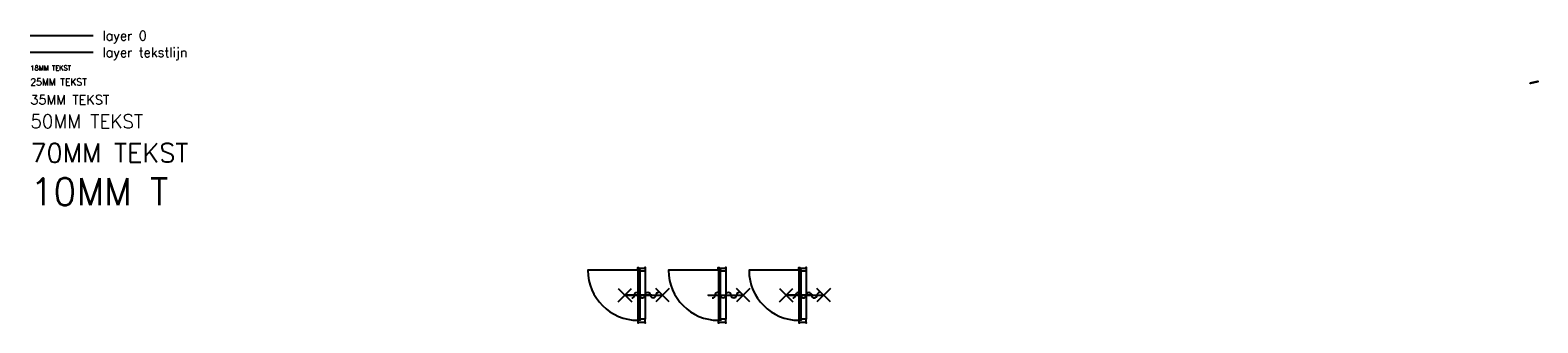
# Model space of a CAD drawing. Extents: x -161991 to 132574, y -998 to 324384.
# Tile 48 of 50: x 39896 to 67971, y 124299 to 129749. Entities that reach past the tile are written whole.
import ezdxf

# ---------------------------------------------------------------- set-up
doc = ezdxf.new("R2010")
doc.units = 0
doc.header["$LTSCALE"] = 50
doc.header["$MEASUREMENT"] = 0
doc.header["$PDSIZE"] = -1
doc.layers.get('0').update_dxf_attribs({"linetype": 'CONTINUOUS'})
for name, color, linetype in [('A--L22A2_BINNENWAND', 2, 'CONTINUOUS'), ('A--L32--', 7, 'CONTINUOUS'), ('A--L32--_F-23-', 2, 'CONTINUOUS'), ('A--L32--_F123-', 1, 'CONTINUOUS'), ('A--L65--', 7, 'CONTINUOUS'), ('A--L65--_F-23-', 7, 'CONTINUOUS'), ('A--L65--_F123-', 7, 'CONTINUOUS'), ('A--T01A---_TEKSTLIJN', 1, 'CONTINUOUS'), ('A--T01A-10_TEKST', 6, 'CONTINUOUS'), ('A--T01A-18_TEKST', 1, 'CONTINUOUS'), ('A--T01A-25_TEKST', 2, 'CONTINUOUS'), ('A--T01A-35_TEKST', 3, 'CONTINUOUS'), ('A--T01A-50_TEKST', 4, 'CONTINUOUS'), ('A--T01A-70_TEKST', 5, 'CONTINUOUS'), ('X--LR---_CP', 7, 'CONTINUOUS')]:
    doc.layers.add(name, color=color, linetype=linetype)
doc.styles.add('HIEMSTRA', font='romans.shx')

# ---------------------------------------------------------------- blocks, each defined once
blk = doc.blocks.new('Q0340081')
at = {"layer": 'A--L32--_F123-', "color": 2, "linetype": 'Continuous'}
blk.add_lwpolyline([(0, 0), (0, -40), (926.12, -40), (923.12, 0), (0, 0)], close=True, dxfattribs=at)
at = {"layer": 'A--L32--_F123-', "color": 1, "linetype": 'Continuous'}
blk.add_lwpolyline([(0, -40), (0, -970, 0.41421356), (930, -40)], format="xyb", dxfattribs=at)
blk = doc.blocks.new('DR_930')
at = {"layer": 'A--L32--_F-23-'}
for points in [[(0, -9), (0, 0), (67, 0), (67, -93.75), (52, -93.75), (52, -139), (0, -139), (0, -121), (12, -121), (12, -9), (0, -9)], [(1032, -9), (1032, 0), (965, 0), (965, -93.75), (980, -93.75), (980, -139), (1032, -139), (1032, -121), (1020, -121), (1020, -9), (1032, -9)]]:
    blk.add_lwpolyline(points, close=True, dxfattribs=at)
at = {"layer": 'A--L32--_F123-', "color": 1}
blk.add_line((67, 0), (965, 0), dxfattribs=at)
at = {"layer": 'X--LR---_CP', "linetype": 'Continuous'}
blk.add_point((0, 0), dxfattribs=at)
blk.add_point((0, 0), dxfattribs=at)
at = {"layer": 'X--LR---_CP', "color": 1, "linetype": 'Continuous'}
blk.add_point((1032, 0), dxfattribs=at)
blk.add_point((1032, 0), dxfattribs=at)
blk.add_point((1032, 0), dxfattribs=at)
at = {"layer": 'A--L32--', "linetype": 'Continuous'}
blk.add_blockref('Q0340081', (54, -95.57), dxfattribs=at)
blk = doc.blocks.new('S060204-')
at = {"layer": 'A--L65--_F-23-', "color": 255}
blk.add_circle((0, 0), 0.0123, dxfattribs=at)
at = {"layer": 'A--L65--_F123-', "color": 1, "linetype": 'Continuous'}
for points in [[(-1.25, 6.25), (1.25, 3.75)], [(1.25, 6.25), (-1.25, 3.75)], [(0, 0), (0, 5)]]:
    blk.add_lwpolyline(points, dxfattribs=at)
blk = doc.blocks.new('S060205A')
at = {"layer": 'A--L65--_F-23-', "color": 255}
blk.add_circle((0, -0.0123), 0.0123, dxfattribs=at)
at = {"layer": 'A--L65--_F123-', "color": 1, "linetype": 'Continuous'}
for points in [[(-0.5, 5.7377, 0.41), (0, 5.2377)], [(0, 4.2377, 1), (0, 3.2377)], [(0, 4.2377, 1), (0, 5.2377)], [(0, 2.2377, 1), (0, 3.2377)], [(0, 2.2377, 1), (0, 1.2377)], [(0.5, 0.7377, 0.41), (0, 1.2377)]]:
    blk.add_lwpolyline(points, format="xyb", dxfattribs=at)
blk.add_lwpolyline([(0, -0.0123), (0, 6.2377)], dxfattribs=at)
at = {"layer": 'A--L65--', "xscale": -1}
blk.add_blockref('S060204-', (0, 1.4877), dxfattribs=at)
blk.add_blockref('S060204-', (0, 1.4877), dxfattribs=at)
at = {"layer": 'A--L65--', "rotation": 180}
blk.add_blockref('S060204-', (0, 4.4877), dxfattribs=at)
blk.add_blockref('S060204-', (0, 4.4877), dxfattribs=at)
blk = doc.blocks.new('S060205B')
at = {"layer": 'A--L65--_F-23-', "color": 255}
blk.add_circle((0, 0), 0.0123, dxfattribs=at)
at = {"layer": 'A--L65--_F123-', "color": 1, "linetype": 'Continuous'}
for points in [[(-0.5, 5.75, 0.41), (0, 5.25)], [(0, 4.25, 1), (0, 3.25)], [(0, 4.25, 1), (0, 5.25)], [(0, 2.25, 1), (0, 3.25)], [(0, 2.25, 1), (0, 1.25)], [(0.5, 0.75, 0.41), (0, 1.25)]]:
    blk.add_lwpolyline(points, format="xyb", dxfattribs=at)
blk.add_lwpolyline([(0, 0), (0, 6.25)], dxfattribs=at)
at = {"layer": 'A--L65--', "xscale": -1}
blk.add_blockref('S060204-', (0, 1.5), dxfattribs=at)
blk.add_blockref('S060204-', (0, 1.5), dxfattribs=at)

msp = doc.modelspace()

# ---------------------------------------------------------------- linework, layer by layer
msp.add_line((39896.2, 129648.8), (41070.4, 129648.8))
at = {"layer": 'A--L22A2_BINNENWAND'}
msp.add_lwpolyline([(67828.4, 128767.8), (67968.1, 128798.2), (67970.7, 128786.5), (67830.9, 128756.1)], close=True, dxfattribs=at)
at = {"layer": 'A--T01A---_TEKSTLIJN'}
msp.add_line((39896.2, 129338.1), (41070.4, 129338.1), dxfattribs=at)

# ---------------------------------------------------------------- block references
at = {"layer": 'A--L32--', "linetype": 'Continuous', "rotation": 270}
for p in [(51348.2, 125331.1), (52848.2, 125331.1), (54348.2, 125331.1)]:
    msp.add_blockref('DR_930', p, dxfattribs=at)
at = {"layer": 'A--L65--', "xscale": 100, "yscale": 100, "zscale": 2}
for name, p, rotation in [('S060205A', (51023.2, 124813.2), 270.1699060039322), ('S060205B', (52523.2, 124813.2), 270.1699060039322), ('S060205A', (54023.2, 124813.2), 270)]:
    msp.add_blockref(name, p, dxfattribs=dict(at, rotation=rotation))

# ---------------------------------------------------------------- texts
at = {"layer": 'A--T01A-10_TEKST', "style": 'HIEMSTRA'}
msp.add_text('10MM T', height=500, dxfattribs=at).set_placement((39900.4, 126490.5))
at = {"layer": 'A--T01A-18_TEKST', "style": 'HIEMSTRA'}
msp.add_text('18MM TEKST', height=90, dxfattribs=at).set_placement((39900.4, 129000.8))
at = {"layer": 'A--T01A-25_TEKST', "style": 'HIEMSTRA'}
msp.add_text('25MM TEKST', height=125, dxfattribs=at).set_placement((39900.4, 128721.6))
at = {"layer": 'A--T01A-35_TEKST', "style": 'HIEMSTRA'}
for s, p in [('layer 0', (41243.1, 129559)), ('layer tekstlijn', (41243.1, 129248.4)), ('35MM TEKST', (39900.4, 128365.9))]:
    msp.add_text(s, height=175, dxfattribs=at).set_placement(p)
at = {"layer": 'A--T01A-50_TEKST', "style": 'HIEMSTRA'}
msp.add_text('50MM TEKST', height=250, dxfattribs=at).set_placement((39900.4, 127926.4))
at = {"layer": 'A--T01A-70_TEKST', "style": 'HIEMSTRA'}
msp.add_text('70MM TEKST', height=350, dxfattribs=at).set_placement((39900.4, 127288.2))

doc.saveas('drawing.dxf')
